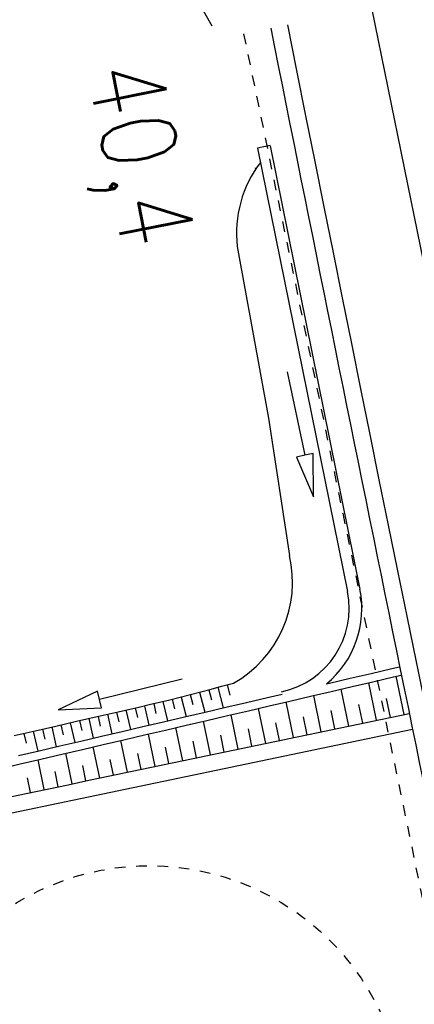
# Model space of a CAD drawing. Extents: x 446577 to 447216, y 443659 to 444842.
# Tile 136 of 177: x 446787 to 446805, y 444319 to 444366. Entities that reach past the tile are written whole.
import ezdxf

# ---------------------------------------------------------------- set-up
doc = ezdxf.new("R2010")
doc.units = 0
doc.header["$LTSCALE"] = 2
doc.header["$MEASUREMENT"] = 0
for name, pattern in [('ACAD_ISO03W100', [0.5, 0.25, -0.25]), ('AUSGEZOGEN', [0]), ('STRICHLINIEX2', [0.5, 0.25, -0.25])]:
    doc.linetypes.add(name, pattern=pattern)
for name, color, linetype in [('DB-Bahnachse', 7, 'CONTINUOUS'), ('DB-Gleisachsen', 7, 'CONTINUOUS'), ('DB-Ingenieurbauwerke', 15, 'CONTINUOUS'), ('DB-Wegböschungen', 15, 'CONTINUOUS'), ('DB-Wege', 15, 'CONTINUOUS'), ('FBRTOP', 250, 'AUSGEZOGEN'), ('MULDE', 250, 'AUSGEZOGEN'), ('SCHLITZRINNE', 200, 'AUSGEZOGEN')]:
    doc.layers.add(name, color=color, linetype=linetype)
doc.styles.add('ROMANS', font='romans.shx', dxfattribs={"width": 0.8})

msp = doc.modelspace()

# ---------------------------------------------------------------- hatches: boundary and pattern name
at = {"layer": 'SCHLITZRINNE'}
h = msp.add_hatch(dxfattribs=at)
h.set_pattern_fill('_USER', color=256, scale=1.5, angle=45, style=0, pattern_type=0)
h.set_pattern_definition([(322.9886, (446836.6, 444435.4555), (0.9029613, 1.1977733), [])])
edge = h.paths.add_edge_path()
edge.add_arc((443111.832, 443902.605), 3762.708, 8.237949, 8.309741, ccw=False)
edge.add_arc((446520.767, 444396.145), 318.231, 7.99109, 8.23795, ccw=False)
edge.add_arc((253459.124, 417293.726), 195272.941, 7.98719511, 7.99108691, ccw=False)
edge.add_arc((449695.908, 444828.286), 2886.155, 187.987194, 188.019207)
edge.add_arc((478554.213, 448893.922), 32029.442, 188.0192069, 188.0307218)
edge.add_arc((640420.622, 471731.273), 195498.946, 188.0307211, 188.03538189)
edge.add_arc((455274.806, 445594.124), 8517.332, 188.0353819, 188.0971516)
edge.add_arc((489167.9, 450416.106), 42751.721, 188.0971513, 188.1247221)
edge.add_arc((449184.272, 444707.99), 2362.699, 188.124722, 188.49575)
edge.add_arc((449950.357, 444822.425), 3137.283, 188.49575, 188.817734)
edge.add_arc((447543.72, 444449.095), 701.862, 188.817734, 189.303528)
edge.add_arc((451782.27, 445143.452), 4996.911, 189.303528, 189.485594)
edge.add_arc((448740.59, 444635.235), 1913.065, 189.485594, 190.210777)
edge.add_arc((449004.187, 444682.715), 2180.905, 190.210777, 190.889971)
edge.add_arc((448612.493, 444607.358), 1782.027, 190.889971, 191.613703)
edge.add_arc((448466.452, 444577.343), 1632.933, 191.613703, 192.369753)
edge.add_arc((450054.509, 444925.622), 3258.733, 192.369753, 192.712319)
edge.add_arc((448394.443, 444551.135), 1556.951, 192.712319, 193.207918)
edge.add_arc((448423.514, 444557.958), 1586.813, 193.207918, 193.562183)
edge.add_arc((449785.723, 444886.559), 2988.095, 193.562183, 193.820345)
edge.add_arc((448360.45, 444535.942), 1520.33, 193.820345, 194.673969)
edge.add_arc((449045.992, 444715.457), 2228.985, 194.673969, 195.378954)
edge.add_arc((447260.209, 444224.277), 376.885, 195.37895, 195.98013)
edge.add_arc((496192.196, 458236.932), 51275.744, 195.9801271, 196.0316672)
edge.add_arc((447192.225, 444157.103), 293.013, 196.03167, 196.92811)
edge.add_arc((450021.91, 445018.344), 3250.86, 196.928113, 197.197245)
edge.add_arc((443111.832, 443902.605), 3762.208, 8.237949, 8.309741, ccw=False)
edge.add_arc((446520.767, 444396.145), 317.731, 7.99109, 8.23795, ccw=False)
edge.add_arc((253459.124, 417293.726), 195272.441, 7.98719511, 7.99108691, ccw=False)
edge.add_arc((449695.908, 444828.286), 2886.655, 187.987194, 188.005519)
edge.add_line((446834.541, 444446.336), (446835.036, 444446.408))
h = msp.add_hatch(dxfattribs=at)
h.set_pattern_fill('_USER', color=256, scale=1.5, angle=45, style=0, pattern_type=0)
h.set_pattern_definition([(331.9152, (446910.9975, 444074.8353), (0.706167, 1.3233776), [])])
edge = h.paths.add_edge_path()
edge.add_arc((443111.832, 443902.605), 3762.708, 8.237949, 8.309741, ccw=False)
edge.add_arc((446520.767, 444396.145), 318.231, 7.99109, 8.23795, ccw=False)
edge.add_arc((253459.124, 417293.726), 195272.941, 7.98719511, 7.99108691, ccw=False)
edge.add_arc((449695.908, 444828.286), 2886.155, 187.987194, 188.019207)
edge.add_arc((478554.213, 448893.922), 32029.442, 188.0192069, 188.0307218)
edge.add_arc((640420.622, 471731.273), 195498.946, 188.0307211, 188.03538189)
edge.add_arc((455274.806, 445594.124), 8517.332, 188.0353819, 188.0971516)
edge.add_arc((489167.9, 450416.106), 42751.721, 188.0971513, 188.1247221)
edge.add_arc((449184.272, 444707.99), 2362.699, 188.124722, 188.49575)
edge.add_arc((449950.357, 444822.425), 3137.283, 188.49575, 188.817734)
edge.add_arc((447543.72, 444449.095), 701.862, 188.817734, 189.303528)
edge.add_arc((451782.27, 445143.452), 4996.911, 189.303528, 189.485594)
edge.add_arc((448740.59, 444635.235), 1913.065, 189.485594, 190.210777)
edge.add_arc((449004.187, 444682.715), 2180.905, 190.210777, 190.889971)
edge.add_arc((448612.493, 444607.358), 1782.027, 190.889971, 191.613703)
edge.add_arc((448466.452, 444577.343), 1632.933, 191.613703, 192.369753)
edge.add_arc((450054.509, 444925.622), 3258.733, 192.369753, 192.712319)
edge.add_arc((448394.443, 444551.135), 1556.951, 192.712319, 193.207918)
edge.add_arc((448423.514, 444557.958), 1586.813, 193.207918, 193.562183)
edge.add_arc((449785.723, 444886.559), 2988.095, 193.562183, 193.820345)
edge.add_arc((448360.45, 444535.942), 1520.33, 193.820345, 194.673969)
edge.add_arc((449045.992, 444715.457), 2228.985, 194.673969, 195.378954)
edge.add_arc((447260.209, 444224.277), 376.885, 195.37895, 195.98013)
edge.add_arc((496192.196, 458236.932), 51275.744, 195.9801271, 196.0316672)
edge.add_arc((447192.225, 444157.103), 293.013, 196.03167, 196.92811)
edge.add_arc((450021.91, 445018.344), 3250.86, 196.928113, 197.197245)
edge.add_arc((447192.225, 444157.103), 293.513, 196.16651, 196.92811)
edge.add_arc((450021.91, 445018.344), 3251.36, 196.928113, 197.197245)

# ---------------------------------------------------------------- linework, layer by layer
at = {"layer": 'DB-Gleisachsen', "linetype": 'Continuous'}
msp.add_line((446803.116, 444366.072), (446817.595, 444294.901), dxfattribs=at)
at = {"layer": 'DB-Ingenieurbauwerke', "linetype": 'Continuous'}
for p, q in [((446787.094, 444380.318), (446795.616, 444365.229)), ((446798.35, 444359.598), (446797.763, 444359.474)), ((446797.763, 444359.474), (446801.982, 444338.651)), ((446798.351, 444359.593), (446802.57, 444338.77)), ((446796.808, 444354.862), (446798.276, 444346.793)), ((446799.151, 444348.969), (446799.977, 444345.055)), ((446798.276, 444346.793), (446799.259, 444340.35)), ((446799.977, 444345.055), (446799.585, 444344.973)), ((446799.585, 444344.973), (446800.389, 444343.098)), ((446800.368, 444345.138), (446799.977, 444345.055)), ((446800.389, 444343.098), (446800.368, 444345.138))]:
    msp.add_line(p, q, dxfattribs=at)
at = {"layer": 'DB-Ingenieurbauwerke', "linetype": 'STRICHLINIEX2'}
msp.add_line((446797.109, 444364.853), (446813.059, 444287.674), dxfattribs=at)
at = {"layer": 'DB-Ingenieurbauwerke', "linetype": 'Continuous'}
for centre, major_axis, start_param, end_param in [((452977.496, 445597.437), (-1513.36, 6115.533), 1.525059, 1.547202), ((452976.726, 445597.221), (-1516.66, 6114.715), 1.52451, 1.533691), ((446802.307, 444355.473), (-1.325, 5.372), 0.681112, 1.439647), ((446793.959, 444339.1), (-1.31, 5.286), 3.412253, 4.7011)]:
    msp.add_ellipse(centre, major_axis=major_axis, ratio=1, start_param=start_param, end_param=end_param, dxfattribs=at)
at = {"layer": 'DB-Wegböschungen', "linetype": 'Continuous'}
for p, q in [((446802.12, 444334.58), (446803.094, 444334.809)), ((446803.094, 444334.809), (446804.067, 444335.04)), ((446804.067, 444335.04), (446804.428, 444335.126)), ((446804.149, 444334.648), (446804.51, 444334.734)), ((446794.225, 444334.542), (446790.342, 444333.581)), ((446796.068, 444334.206), (446796.635, 444334.357)), ((446796.333, 444334.276), (446796.462, 444333.784)), ((446801.004, 444334.32), (446801.145, 444334.354)), ((446801.145, 444334.354), (446802.12, 444334.58)), ((446802.201, 444334.189), (446803.175, 444334.417)), ((446803.35, 444332.61), (446802.987, 444334.373)), ((446803.175, 444334.417), (446804.149, 444334.648)), ((446804.65, 444332.882), (446804.279, 444334.679)), ((446790.246, 444333.969), (446788.401, 444333.1)), ((446790.342, 444333.581), (446790.246, 444333.969)), ((446794.133, 444333.69), (446794.617, 444333.818)), ((446794.603, 444333.814), (446794.728, 444333.351)), ((446794.617, 444333.818), (446795.101, 444333.948)), ((446795.035, 444333.93), (446795.288, 444332.989)), ((446795.101, 444333.948), (446795.584, 444334.077)), ((446795.468, 444334.046), (446795.595, 444333.568)), ((446795.584, 444334.077), (446796.068, 444334.206)), ((446795.901, 444334.161), (446796.155, 444333.191)), ((446798.223, 444333.673), (446798.918, 444333.835)), ((446800.253, 444333.735), (446801.227, 444333.962)), ((446801.227, 444333.962), (446802.201, 444334.189)), ((446802.05, 444332.339), (446801.693, 444334.07)), ((446790.438, 444333.193), (446790.342, 444333.581)), ((446792.186, 444333.232), (446792.673, 444333.343)), ((446792.673, 444333.343), (446793.161, 444333.455)), ((446792.886, 444333.392), (446792.99, 444332.935)), ((446793.161, 444333.455), (446793.647, 444333.57)), ((446793.319, 444333.492), (446793.531, 444332.58)), ((446793.647, 444333.57), (446794.133, 444333.69)), ((446793.749, 444333.595), (446793.86, 444333.139)), ((446794.176, 444333.701), (446794.412, 444332.785)), ((446796.275, 444333.219), (446797.249, 444333.446)), ((446797.249, 444333.446), (446798.223, 444333.673)), ((446798.305, 444333.281), (446799.279, 444333.508)), ((446799.449, 444331.796), (446799.105, 444333.468)), ((446799.279, 444333.508), (446800.253, 444333.735)), ((446800.749, 444332.067), (446800.399, 444333.769)), ((446802.7, 444332.474), (446802.52, 444333.348)), ((446804, 444332.746), (446803.816, 444333.636)), ((446788.401, 444333.1), (446790.438, 444333.193)), ((446790.236, 444332.785), (446791.211, 444333.008)), ((446790.709, 444332.893), (446790.919, 444331.972)), ((446791.144, 444332.993), (446791.249, 444332.533)), ((446791.211, 444333.008), (446792.186, 444333.232)), ((446791.579, 444333.093), (446791.789, 444332.174)), ((446792.015, 444333.193), (446792.119, 444332.734)), ((446792.45, 444333.292), (446792.659, 444332.377)), ((446794.326, 444332.765), (446795.3, 444332.992)), ((446795.3, 444332.992), (446796.275, 444333.219)), ((446796.356, 444332.828), (446797.33, 444333.054)), ((446796.849, 444331.252), (446796.517, 444332.865)), ((446797.33, 444333.054), (446798.305, 444333.281)), ((446798.149, 444331.524), (446797.811, 444333.166)), ((446801.4, 444332.203), (446801.223, 444333.061)), ((446803.544, 444332.651), (446804.523, 444332.855)), ((446804.523, 444332.855), (446804.886, 444332.931)), ((446788.286, 444332.338), (446789.261, 444332.562)), ((446788.531, 444332.394), (446788.637, 444331.93)), ((446788.967, 444332.494), (446789.178, 444331.567)), ((446789.261, 444332.562), (446790.236, 444332.785)), ((446789.402, 444332.594), (446789.508, 444332.131)), ((446789.838, 444332.694), (446790.049, 444331.769)), ((446790.273, 444332.793), (446790.378, 444332.332)), ((446792.378, 444332.312), (446793.352, 444332.539)), ((446793.352, 444332.539), (446794.326, 444332.765)), ((446794.408, 444332.374), (446795.382, 444332.601)), ((446795.549, 444330.981), (446795.223, 444332.564)), ((446795.382, 444332.601), (446796.356, 444332.828)), ((446798.799, 444331.66), (446798.629, 444332.488)), ((446800.099, 444331.931), (446799.926, 444332.775)), ((446801.586, 444332.242), (446802.565, 444332.446)), ((446802.565, 444332.446), (446803.544, 444332.651)), ((446786.336, 444331.891), (446787.311, 444332.115)), ((446786.79, 444331.995), (446786.896, 444331.528)), ((446787.225, 444332.095), (446787.438, 444331.161)), ((446787.311, 444332.115), (446788.286, 444332.338)), ((446787.66, 444332.195), (446787.767, 444331.729)), ((446788.096, 444332.295), (446788.308, 444331.364)), ((446790.429, 444331.858), (446791.404, 444332.085)), ((446791.404, 444332.085), (446792.378, 444332.312)), ((446792.46, 444331.92), (446793.434, 444332.147)), ((446792.949, 444330.438), (446792.635, 444331.961)), ((446793.434, 444332.147), (446794.408, 444332.374)), ((446794.249, 444330.709), (446793.929, 444332.262)), ((446797.499, 444331.388), (446797.331, 444332.202)), ((446799.629, 444331.833), (446800.608, 444332.037)), ((446800.608, 444332.037), (446801.586, 444332.242)), ((446788.481, 444331.404), (446789.455, 444331.631)), ((446789.455, 444331.631), (446790.429, 444331.858)), ((446789.537, 444331.239), (446790.511, 444331.466)), ((446790.511, 444331.466), (446791.485, 444331.693)), ((446791.648, 444330.166), (446791.341, 444331.66)), ((446791.485, 444331.693), (446792.46, 444331.92)), ((446794.899, 444330.845), (446794.737, 444331.629)), ((446796.199, 444331.117), (446796.034, 444331.915)), ((446797.671, 444331.424), (446798.65, 444331.629)), ((446798.65, 444331.629), (446799.629, 444331.833)), ((446786.533, 444330.95), (446787.507, 444331.177)), ((446787.507, 444331.177), (446788.481, 444331.404)), ((446787.589, 444330.786), (446788.563, 444331.013)), ((446788.563, 444331.013), (446789.537, 444331.239)), ((446789.048, 444329.623), (446788.753, 444331.057)), ((446790.348, 444329.895), (446790.047, 444331.358)), ((446792.299, 444330.302), (446792.143, 444331.056)), ((446793.599, 444330.574), (446793.44, 444331.343)), ((446794.734, 444330.811), (446795.713, 444331.015)), ((446795.713, 444331.015), (446796.692, 444331.22)), ((446796.692, 444331.22), (446797.671, 444331.424)), ((446785.64, 444330.332), (446786.614, 444330.559)), ((446786.614, 444330.559), (446787.589, 444330.786)), ((446787.748, 444329.352), (446787.459, 444330.755)), ((446790.998, 444330.031), (446790.846, 444330.77)), ((446792.777, 444330.402), (446793.755, 444330.606)), ((446793.755, 444330.606), (446794.734, 444330.811)), ((446788.398, 444329.488), (446788.252, 444330.197)), ((446789.698, 444329.759), (446789.549, 444330.483)), ((446790.819, 444329.993), (446791.798, 444330.198)), ((446791.798, 444330.198), (446792.777, 444330.402)), ((446787.098, 444329.216), (446786.955, 444329.91)), ((446788.861, 444329.584), (446789.84, 444329.789)), ((446789.84, 444329.789), (446790.819, 444329.993)), ((446785.924, 444328.971), (446786.903, 444329.175)), ((446786.903, 444329.175), (446787.882, 444329.38)), ((446787.882, 444329.38), (446788.861, 444329.584))]:
    msp.add_line(p, q, dxfattribs=at)
for major_axis, start_param, end_param in [((-0.958, 3.884), 3.108621, 4.670576), ((-1.108, 4.465), 3.592274, 4.669093)]:
    msp.add_ellipse((446798.062, 444337.857), major_axis=major_axis, ratio=1, start_param=start_param, end_param=end_param, dxfattribs=at)
at = {"layer": 'DB-Wege', "linetype": 'Continuous'}
msp.add_line((446784.695, 444327.948), (446805.04, 444332.197), dxfattribs=at)
msp.add_line((446784.695, 444327.948), (446805.04, 444332.197), dxfattribs=at)
msp.add_ellipse((446788.953, 444353.641), major_axis=(-7.071, 7.071), ratio=1, start_param=4.436068, end_param=4.441097, dxfattribs=at)
at = {"layer": 'DB-Wege', "linetype": 'ACAD_ISO03W100'}
msp.add_ellipse((446792.674, 444313.78), major_axis=(-2.882, 11.649), ratio=1, start_param=3.14165, end_param=9.424835, dxfattribs=at)
at = {"layer": 'FBRTOP', "color": 0, "const_width": 0.5}
msp.add_lwpolyline([(446833.755, 444484.975, -0.000083), (446837.963, 444455.179, -0.000176), (446839.935, 444441.166, -0.000011), (446846.01, 444397.876, 0.000067), (446846.968, 444391.053, 0.001727), (446849.892, 444370.762, 0.00123), (446854.165, 444342.303, 0.004209), (446857.404, 444322.222, 0.002979), (446862.388, 444293.915, 0.003153), (446866.566, 444271.777, 0.002691), (446871.765, 444245.898, 0.003085)], format="xyb", dxfattribs=at)
at = {"layer": 'MULDE'}
msp.add_lwpolyline([(446846.122, 444528.372, -0.003275), (446849.776, 444503.541, -0.000858), (446851.281, 444492.919, -0.000016), (446856.912, 444452.68, 0.000072), (446858.152, 444443.823, 0.000546), (446864.602, 444398.178, 0.00545), (446865.299, 444393.636, 0.003136), (446867.372, 444381.527, -0.001035), (446873.816, 444344.812, -0.000041), (446876.48, 444329.437, 0.000112), (446877.455, 444323.814, 0.000693), (446877.962, 444320.923, 0.000079), (446882.464, 444295.439, 0.001596), (446888.309, 444262.995, 0.003343)], format="xyb", dxfattribs=at)

# ---------------------------------------------------------------- texts
at = {"layer": 'DB-Bahnachse', "linetype": 'Continuous', "style": 'ROMANS', "oblique": 360, "width": 0.8334}
msp.add_text('40,4', height=3.5, rotation=281.1893, dxfattribs=at).set_placement((446789.743, 444363.176))

doc.saveas('drawing.dxf')
